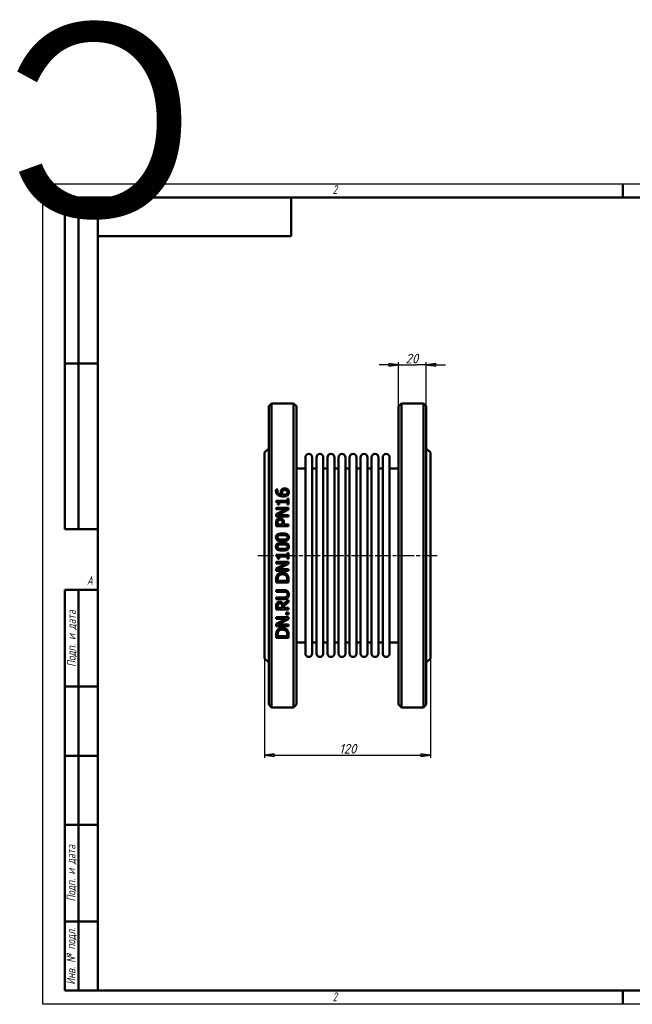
# Model space of a CAD drawing. Header units: millimetres. Extents: x -796 to 2258, y -139 to 713.
# Tile 2 of 4: x -17 to 427, y 0 to 713. Entities that reach past the tile are written whole.
import ezdxf
from ezdxf.enums import TextEntityAlignment as Align

# ---------------------------------------------------------------- set-up
doc = ezdxf.new("R2018")
doc.units = ezdxf.units.MM
doc.header["$LTSCALE"] = 2
doc.linetypes.add('CHAIN', pattern=[0.7087, 0.4724, -0.0591, 0.1181, -0.0591])
for name, color, linetype, lineweight in [('Видимый контур (ГОСТ)', 7, 'Continuous', 50), ('Кромка (ГОСТ)', 7, 'Continuous', 50), ('Обозначение (ГОСТ)', 7, 'Continuous', 25), ('Осевая линия (ГОСТ)', 7, 'Continuous', 25), ('Размер (ГОСТ)', 7, 'Continuous', 25), ('Эскизная геометрия (ГОСТ)', 7, 'Continuous', 50)]:
    doc.layers.add(name, color=color, linetype=linetype, lineweight=lineweight)
doc.styles.add('Альтернативный текст (ГОСТ)', font='arial.ttf', dxfattribs={"width": 0.8})
doc.styles.add('Обычный текст (ГОСТ)', font='GOST Common Italic.ttf')
doc.dimstyles.new('Обычный (ГОСТ)', dxfattribs={"dimscale": 2, "dimtxt": 3.5, "dimasz": 3.5, "dimexe": 1, "dimexo": 0, "dimgap": 0.5, "dimtad": 1, "dimtxsty": 'Обычный текст (ГОСТ)', "dimblk": 'Filled-1', "dimcen": 0.09, "dimdle": 15, "dimclrd": 256, "dimclre": 256, "dimclrt": 256, "dimazin": 2, "dimtfac": 0.714286, "dimtdec": 3, "dimtmove": 0, "dimatfit": 3, "dimfxl": 1, "dimtolj": 1, "dimlwd": 25, "dimlwe": 25, "dimarcsym": 0})

# ---------------------------------------------------------------- blocks, each defined once
blk = doc.blocks.new('Рамки ГОСТ - Рамка')
at = {"layer": 'Кромка (ГОСТ)', "lineweight": 25}
for p, q in [((0, 0), (0, 297)), ((0, 297), (420, 297)), ((420, 297), (420, 0)), ((420, 0), (0, 0))]:
    blk.add_line(p, q, dxfattribs=at)
at = {"layer": 'Кромка (ГОСТ)'}
for p, q in [((210, 292), (210, 297)), ((415, 292), (20, 292)), ((20, 292), (20, 5)), ((415, 5), (415, 292)), ((20, 5), (415, 5)), ((210, 5), (210, 0))]:
    blk.add_line(p, q, dxfattribs=at)
at = {"layer": 'Кромка (ГОСТ)', "char_height": 3.17, "attachment_point": 1, "style": 'Альтернативный текст (ГОСТ)'}
for s, insert, width in [('\\fGOST Common|b0|i1;{\\H3.1700;2}', (105, 296.5), 5.2328), ('\\fGOST Common|b0|i1;{\\H3.1700;1}', (315.02, 296.44), 5.2327), ('\\fGOST Common|b0|i1;{\\H3.1700;A}', (16, 155), 5.1335), ('\\fGOST Common|b0|i1;{\\H3.1700;A}', (416, 148.5), 5.0704), ('\\fGOST Common|b0|i1;{\\H3.1700;2}', (104.99, 4.3), 5.2328), ('\\fGOST Common|b0|i1;{\\H3.1700;1}', (315, 4.14), 6.6287)]:
    blk.add_mtext(s, dxfattribs=dict(at, insert=insert, width=width))
blk = doc.blocks.new('ГОСТ - Доп. графы 1')
at = {"layer": 'Эскизная геометрия (ГОСТ)'}
for p, q in [((-12, 0), (-12, 145)), ((-12, 145), (0, 145)), ((-7, 145), (-7, 0)), ((-12, 110), (-7, 110)), ((-7, 110), (0, 110)), ((-12, 85), (-7, 85)), ((-7, 85), (0, 85)), ((-12, 60), (-7, 60)), ((-7, 60), (0, 60)), ((-12, 25), (-7, 25)), ((-7, 25), (0, 25)), ((0, 0), (-12, 0))]:
    blk.add_line(p, q, dxfattribs=at)
at = {"layer": 'Обозначение (ГОСТ)', "char_height": 3.17, "attachment_point": 5, "rotation": 90, "style": 'Альтернативный текст (ГОСТ)'}
for s, insert, width in [('\\fGOST Common|b0|i1;{\\H3.1700;Подп. и дата}', (-9.37, 127.41), 34.7679), ('\\fGOST Common|b0|i1;{\\H3.1700;Подп. и дата}', (-9.5, 42.47), 35.1486), ('\\fGOST Common|b0|i1;{\\H3.1700;Инв. № подл.}', (-9.5, 12.41), 24.9618)]:
    blk.add_mtext(s, dxfattribs=dict(at, insert=insert, width=width))
at = {"layer": 'Обозначение (ГОСТ)', "lineweight": 30, "flags": 17}
for tag, p in [('Подп._и_дата_2', (-3.53, 127.51)), ('Инв._номер_дубликата', (-3.41, 97.47)), ('Взамен_инв._номера', (-3.46, 72.53)), ('Подп._и_дата_1', (-3.42, 42.35)), ('ИНВЕНТАРНЫЙ_НОМЕР', (-3.33, 12.68))]:
    blk.add_attdef(tag, text='', height=3.17, rotation=90, dxfattribs=at).set_placement(p, align=Align.MIDDLE_CENTER)
blk = doc.blocks.new('ГОСТ - Доп. графы 2')
at = {"layer": 'Эскизная геометрия (ГОСТ)'}
for p, q in [((-12, 0), (-12, 120)), ((-12, 120), (0, 120)), ((-7, 0), (-7, 120)), ((-12, 60), (0, 60)), ((0, 0), (-12, 0))]:
    blk.add_line(p, q, dxfattribs=at)
at = {"layer": 'Обозначение (ГОСТ)', "lineweight": 30, "flags": 17}
for tag, p in [('Первичная_применяемость', (-3.65, 90.03)), ('Справочный_номер', (-3.55, 30.02))]:
    blk.add_attdef(tag, text='', height=3.17, rotation=90, dxfattribs=at).set_placement(p, align=Align.MIDDLE_CENTER)
blk = doc.blocks.new('ГОСТ - Доп. графы 3')
at = {"layer": 'Эскизная геометрия (ГОСТ)'}
for p, q in [((0, 0), (70, 0)), ((70, 0), (70, -14)), ((70, -14), (0, -14))]:
    blk.add_line(p, q, dxfattribs=at)
at = {"layer": 'Обозначение (ГОСТ)', "lineweight": 30}
blk.add_attdef('ОБОЗНАЧЕНИЕ', text='', height=5, rotation=180, dxfattribs=at).set_placement((34.94, -6.97), align=Align.MIDDLE_CENTER)
blk = doc.blocks.new('Filled-1')
at = {"color": 0}
for p, q in [((0, 0), (-1, 0.14)), ((-1, 0.14), (-1, -0.14)), ((-1, 0), (0, 0)), ((-1, -0.14), (0, 0))]:
    blk.add_line(p, q, dxfattribs=at)
at = {"color": 0, "flags": 128}
blk.add_lwpolyline([(-1, -0.14), (0, 0), (-1, 0.14), (-1, -0.14)], dxfattribs=at)
at = {"color": 0}
blk.add_solid([(-1, -0.14), (0, 0), (-1, 0.14), (-1, -0.14)], dxfattribs=at)
blk = doc.blocks.new('*D9')
at = {"layer": 'Defpoints', "color": 0, "linetype": 'Continuous', "transparency": 16777216}
for p in [(160.7, 250.45), (280.7, 250.45), (280.7, 180.45)]:
    blk.add_point(p, dxfattribs=at)
at = {"layer": 'Размер (ГОСТ)', "linetype": 'Continuous', "lineweight": 25, "transparency": 16777216}
for p, q in [((160.7, 250.45), (160.7, 178.45)), ((280.7, 250.45), (280.7, 178.45)), ((167.7, 180.45), (273.7, 180.45))]:
    blk.add_line(p, q, dxfattribs=at)
at = {"layer": 'Размер (ГОСТ)', "linetype": 'Continuous', "lineweight": 25, "transparency": 16777216, "xscale": 7, "yscale": 7, "zscale": 7, "rotation": 180}
blk.add_blockref('Filled-1', (160.7, 180.45), dxfattribs=at)
at = {"layer": 'Размер (ГОСТ)', "linetype": 'Continuous', "lineweight": 25, "transparency": 16777216, "xscale": 7, "yscale": 7, "zscale": 7}
blk.add_blockref('Filled-1', (280.7, 180.45), dxfattribs=at)
at = {"layer": 'Размер (ГОСТ)', "linetype": 'Continuous', "lineweight": 25, "transparency": 16777216, "insert": (214.64, 188.45), "char_height": 7, "attachment_point": 1, "style": 'Обычный текст (ГОСТ)'}
blk.add_mtext('\\A1;120', dxfattribs=at)
blk = doc.blocks.new('*D13')
at = {"layer": 'Defpoints', "color": 0, "linetype": 'Continuous', "transparency": 16777216}
for p in [(277.7, 462.95), (257.7, 432.95), (277.7, 432.95)]:
    blk.add_point(p, dxfattribs=at)
at = {"layer": 'Размер (ГОСТ)', "linetype": 'Continuous', "lineweight": 25, "transparency": 16777216}
for p, q in [((257.7, 432.95), (257.7, 464.95)), ((277.7, 432.95), (277.7, 464.95)), ((250.7, 462.95), (243.7, 462.95)), ((257.7, 462.95), (264.7, 462.95)), ((264.7, 462.95), (270.7, 462.95)), ((277.7, 462.95), (270.7, 462.95)), ((284.7, 462.95), (291.7, 462.95))]:
    blk.add_line(p, q, dxfattribs=at)
at = {"layer": 'Размер (ГОСТ)', "linetype": 'Continuous', "lineweight": 25, "transparency": 16777216, "xscale": 7, "yscale": 7, "zscale": 7}
blk.add_blockref('Filled-1', (257.7, 462.95), dxfattribs=at)
at = {"layer": 'Размер (ГОСТ)', "linetype": 'Continuous', "lineweight": 25, "transparency": 16777216, "xscale": 7, "yscale": 7, "zscale": 7, "rotation": 180}
blk.add_blockref('Filled-1', (277.7, 462.95), dxfattribs=at)
at = {"layer": 'Размер (ГОСТ)', "linetype": 'Continuous', "lineweight": 25, "transparency": 16777216, "insert": (262.8, 470.95), "char_height": 7, "attachment_point": 1, "style": 'Обычный текст (ГОСТ)'}
blk.add_mtext('\\A1;20', dxfattribs=at)

msp = doc.modelspace()

# ---------------------------------------------------------------- linework, layer by layer
at = {"layer": 'Видимый контур (ГОСТ)'}
for p, q in [((163.697, 432.953), (165.697, 434.953)), ((165.697, 214.953), (165.697, 434.953)), ((165.697, 434.953), (181.697, 434.953)), ((181.697, 434.953), (181.697, 214.953)), ((183.697, 432.953), (181.697, 434.953)), ((257.697, 432.953), (259.697, 434.953)), ((259.697, 434.953), (275.697, 434.953)), ((259.697, 434.953), (259.697, 214.953)), ((275.697, 214.953), (275.697, 434.953)), ((277.697, 432.953), (275.697, 434.953)), ((163.697, 432.953), (163.697, 216.953)), ((183.697, 216.953), (183.697, 432.953)), ((257.697, 216.953), (257.697, 432.953)), ((277.697, 432.953), (277.697, 216.953)), ((160.697, 399.453), (163.697, 402.453)), ((160.697, 399.453), (160.697, 250.453)), ((280.697, 399.453), (277.697, 402.453)), ((280.697, 399.453), (280.697, 250.453)), ((190.197, 253.953), (190.197, 395.953)), ((195.197, 253.953), (195.197, 395.953)), ((198.197, 253.953), (198.197, 395.953)), ((203.197, 253.953), (203.197, 395.953)), ((206.197, 253.953), (206.197, 395.953)), ((211.197, 253.953), (211.197, 395.953)), ((214.197, 253.953), (214.197, 395.953)), ((219.197, 253.953), (219.197, 395.953)), ((222.197, 253.953), (222.197, 395.953)), ((227.197, 253.953), (227.197, 395.953)), ((230.197, 253.953), (230.197, 395.953)), ((235.197, 253.953), (235.197, 395.953)), ((238.197, 253.953), (238.197, 395.953)), ((243.197, 253.953), (243.197, 395.953)), ((246.197, 253.953), (246.197, 395.953)), ((251.197, 253.953), (251.197, 395.953)), ((183.697, 387.953), (189.197, 387.953)), ((196.197, 387.953), (197.197, 387.953)), ((204.197, 387.953), (205.197, 387.953)), ((212.197, 387.953), (213.197, 387.953)), ((220.197, 387.953), (221.197, 387.953)), ((228.197, 387.953), (229.197, 387.953)), ((236.197, 387.953), (237.197, 387.953)), ((244.197, 387.953), (245.197, 387.953)), ((252.197, 387.953), (257.697, 387.953)), ((169.034, 372.74), (170.194, 372.74)), ((170.194, 372.689), (170.194, 372.74)), ((169.049, 364.578), (169.049, 363.645)), ((169.049, 364.578), (177.159, 364.578)), ((177.159, 366.176), (177.159, 364.578)), ((177.159, 366.176), (178.078, 366.176)), ((178.078, 361.785), (178.078, 366.176)), ((169.078, 359.51), (178.078, 359.51)), ((169.078, 359.51), (169.078, 358.394)), ((176.204, 358.394), (169.078, 358.394)), ((176.204, 358.394), (169.078, 354.769)), ((171.127, 361.785), (170.303, 361.785)), ((170.318, 354.185), (178.078, 358.168)), ((171.127, 361.785), (171.127, 363.419)), ((177.159, 363.419), (171.127, 363.419)), ((177.159, 363.419), (177.159, 361.785)), ((178.078, 361.785), (177.159, 361.785)), ((178.078, 358.168), (178.078, 359.51)), ((169.078, 354.769), (169.078, 353.07)), ((178.078, 353.07), (169.078, 353.07)), ((170.318, 354.185), (178.078, 354.185)), ((178.078, 353.07), (178.078, 354.185)), ((169.078, 348.504), (169.078, 346.243)), ((178.078, 346.243), (169.078, 346.243)), ((170.114, 347.439), (170.114, 348.431)), ((170.114, 347.439), (173.702, 347.439)), ((173.702, 348.256), (173.702, 347.439)), ((174.723, 347.439), (174.723, 348.453)), ((174.723, 347.439), (178.078, 347.439)), ((178.078, 346.243), (178.078, 347.439)), ((169.049, 325.362), (169.049, 324.429)), ((169.049, 325.362), (177.159, 325.362)), ((171.127, 322.569), (170.303, 322.569)), ((171.127, 322.569), (171.127, 324.202)), ((177.159, 324.202), (171.127, 324.202)), ((177.159, 326.959), (177.159, 325.362)), ((177.159, 326.959), (178.078, 326.959)), ((177.159, 324.202), (177.159, 322.569)), ((178.078, 322.569), (177.159, 322.569)), ((178.078, 322.569), (178.078, 326.959)), ((169.078, 320.293), (178.078, 320.293)), ((169.078, 320.293), (169.078, 319.177)), ((176.204, 319.177), (169.078, 319.177)), ((176.204, 319.177), (169.078, 315.553)), ((169.078, 315.553), (169.078, 313.853)), ((178.078, 313.853), (169.078, 313.853)), ((170.318, 314.969), (178.078, 318.951)), ((170.318, 314.969), (178.078, 314.969)), ((178.078, 318.951), (178.078, 320.293)), ((178.078, 313.853), (178.078, 314.969)), ((169.078, 307.508), (169.078, 305.459)), ((170.114, 306.655), (170.114, 307.566)), ((170.114, 306.655), (177.042, 306.655)), ((177.042, 307.566), (177.042, 306.655)), ((178.078, 305.459), (178.078, 307.53)), ((178.078, 305.459), (169.078, 305.459)), ((169.078, 299.879), (169.078, 298.683)), ((169.078, 299.879), (174.694, 299.879)), ((174.723, 298.683), (169.078, 298.683)), ((169.078, 294.562), (174.694, 294.562)), ((169.078, 294.562), (169.078, 293.366)), ((174.694, 293.366), (169.078, 293.366)), ((178.078, 292.761), (174.162, 289.559)), ((178.078, 291.207), (178.078, 292.761)), ((169.078, 288.115), (169.078, 285.796)), ((178.078, 285.796), (169.078, 285.796)), ((170.114, 286.992), (170.114, 288.181)), ((170.114, 286.992), (173.498, 286.992)), ((173.498, 288.042), (173.498, 286.992)), ((174.497, 288.363), (178.078, 291.207)), ((174.497, 286.992), (174.497, 288.363)), ((174.497, 286.992), (178.078, 286.992)), ((178.078, 285.796), (178.078, 286.992)), ((169.078, 280.224), (169.078, 279.108)), ((169.078, 280.224), (178.078, 280.224)), ((176.204, 279.108), (169.078, 275.483)), ((176.204, 279.108), (169.078, 279.108)), ((170.318, 274.899), (178.078, 278.882)), ((176.357, 283.724), (176.357, 282.28)), ((176.357, 283.724), (178.078, 283.724)), ((178.078, 282.28), (176.357, 282.28)), ((178.078, 282.28), (178.078, 283.724)), ((178.078, 278.882), (178.078, 280.224)), ((169.078, 275.483), (169.078, 273.783)), ((178.078, 273.783), (169.078, 273.783)), ((170.318, 274.899), (178.078, 274.899)), ((178.078, 273.783), (178.078, 274.899)), ((169.078, 267.438), (169.078, 265.389)), ((178.078, 265.389), (169.078, 265.389)), ((170.114, 266.585), (170.114, 267.497)), ((170.114, 266.585), (177.042, 266.585)), ((177.042, 267.497), (177.042, 266.585)), ((178.078, 265.389), (178.078, 267.46)), ((183.697, 261.953), (189.197, 261.953)), ((196.197, 261.953), (197.197, 261.953)), ((204.197, 261.953), (205.197, 261.953)), ((212.197, 261.953), (213.197, 261.953)), ((220.197, 261.953), (221.197, 261.953)), ((228.197, 261.953), (229.197, 261.953)), ((236.197, 261.953), (237.197, 261.953)), ((244.197, 261.953), (245.197, 261.953)), ((252.197, 261.953), (257.697, 261.953)), ((160.697, 250.453), (163.697, 247.453)), ((280.697, 250.453), (277.697, 247.453)), ((163.697, 216.953), (165.697, 214.953)), ((165.697, 214.953), (181.697, 214.953)), ((183.697, 216.953), (181.697, 214.953)), ((257.697, 216.953), (259.697, 214.953)), ((259.697, 214.953), (275.697, 214.953)), ((277.697, 216.953), (275.697, 214.953))]:
    msp.add_line(p, q, dxfattribs=at)
for centre, radius, start, end in [((192.697, 395.953), 2.5, 0, 180), ((200.697, 395.953), 2.5, 0, 180), ((208.697, 395.953), 2.5, 0, 180), ((216.697, 395.953), 2.5, 0, 180), ((224.697, 395.953), 2.5, 0, 180), ((232.697, 395.953), 2.5, 0, 180), ((240.697, 395.953), 2.5, 0, 180), ((248.697, 395.953), 2.5, 0, 180), ((189.197, 388.953), 1, 270, 0), ((196.197, 388.953), 1, 180, 270), ((197.197, 388.953), 1, 270, 0), ((204.197, 388.953), 1, 180, 270), ((205.197, 388.953), 1, 270, 0), ((212.197, 388.953), 1, 180, 270), ((213.197, 388.953), 1, 270, 0), ((220.197, 388.953), 1, 180, 270), ((221.197, 388.953), 1, 270, 0), ((228.197, 388.953), 1, 180, 270), ((229.197, 388.953), 1, 270, 0), ((236.197, 388.953), 1, 180, 270), ((237.197, 388.953), 1, 270, 0), ((244.197, 388.953), 1, 180, 270), ((245.197, 388.953), 1, 270, 0), ((252.197, 388.953), 1, 180, 270), ((189.197, 260.953), 1, 0, 90), ((196.197, 260.953), 1, 90, 180), ((197.197, 260.953), 1, 0, 90), ((204.197, 260.953), 1, 90, 180), ((205.197, 260.953), 1, 0, 90), ((212.197, 260.953), 1, 90, 180), ((213.197, 260.953), 1, 0, 90), ((220.197, 260.953), 1, 90, 180), ((221.197, 260.953), 1, 0, 90), ((228.197, 260.953), 1, 90, 180), ((229.197, 260.953), 1, 0, 90), ((236.197, 260.953), 1, 90, 180), ((237.197, 260.953), 1, 0, 90), ((244.197, 260.953), 1, 90, 180), ((245.197, 260.953), 1, 0, 90), ((252.197, 260.953), 1, 90, 180), ((192.697, 253.953), 2.5, 180, 0), ((200.697, 253.953), 2.5, 180, 0), ((208.697, 253.953), 2.5, 180, 0), ((216.697, 253.953), 2.5, 180, 0), ((224.697, 253.953), 2.5, 180, 0), ((232.697, 253.953), 2.5, 180, 0), ((240.697, 253.953), 2.5, 180, 0), ((248.697, 253.953), 2.5, 180, 0)]:
    msp.add_arc(centre, radius, start, end, dxfattribs=at)
for points, knots in [([(168.91, 371.719), (168.91, 371.822), (168.913, 371.926), (168.924, 372.13), (168.933, 372.237), (168.964, 372.47), (168.991, 372.61), (169.034, 372.74)], [0, 0, 0, 0, 0.03435748, 0.03435748, 0.06783006, 0.06783006, 0.114049, 0.114049, 0.114049, 0.114049]), ([(170.362, 368.67), (170.031, 368.905), (169.758, 369.188), (169.387, 369.734), (169.229, 370.018), (168.967, 370.816), (168.91, 371.269), (168.91, 371.719)], [0, 0, 0, 0, 0.12547756, 0.12547756, 0.21090114, 0.21090114, 0.31250032, 0.31250032, 0.31250032, 0.31250032]), ([(170.194, 372.689), (170.142, 372.588), (170.1, 372.465), (169.981, 372.059), (169.953, 371.803), (169.953, 371.558)], [0, 0, 0, 0, 0.0368674, 0.0368674, 0.14045427, 0.14045427, 0.14045427, 0.14045427]), ([(169.953, 371.558), (169.953, 371.224), (170.004, 370.89), (170.243, 370.293), (170.411, 370.041), (170.821, 369.634), (171.092, 369.426), (171.958, 369.065), (172.464, 368.969), (172.958, 368.925)], [0, 0, 0, 0, 0.11079859, 0.11079859, 0.20948129, 0.20948129, 0.29237569, 0.29237569, 0.38296862, 0.38296862, 0.38296862, 0.38296862]), ([(172.331, 370.8), (172.331, 370.968), (172.339, 371.139), (172.369, 371.387), (172.381, 371.468), (172.436, 371.742), (172.485, 371.887), (172.632, 372.206), (172.742, 372.38), (172.863, 372.543)], [0, 0, 0, 0, 0.0555764, 0.0555764, 0.08263277, 0.08263277, 0.14767866, 0.14767866, 0.23314274, 0.23314274, 0.23314274, 0.23314274]), ([(172.958, 368.925), (172.839, 369.096), (172.734, 369.273), (172.601, 369.545), (172.563, 369.633), (172.444, 369.934), (172.331, 370.282), (172.331, 370.8)], [0, 0, 0, 0, 0.0662572, 0.0662572, 0.09741449, 0.09741449, 0.17158942, 0.17158942, 0.17158942, 0.17158942]), ([(172.863, 372.543), (172.981, 372.7), (173.117, 372.842), (173.489, 373.135), (173.697, 373.234), (174.067, 373.382), (174.294, 373.439), (174.735, 373.507), (174.948, 373.52), (175.161, 373.52)], [0, 0, 0, 0, 0.06294788, 0.06294788, 0.14831379, 0.14831379, 0.26770231, 0.26770231, 0.37518305, 0.37518305, 0.37518305, 0.37518305]), ([(173.644, 371.682), (173.561, 371.578), (173.497, 371.464), (173.35, 371.079), (173.33, 370.764), (173.33, 370.53)], [0, 0, 0, 0, 0.04258018, 0.04258018, 0.13484225, 0.13484225, 0.13484225, 0.13484225]), ([(175.212, 372.295), (175.009, 372.295), (174.8, 372.28), (174.36, 372.192), (174.171, 372.114), (173.869, 371.921), (173.748, 371.809), (173.644, 371.682)], [0, 0, 0, 0, 0.06084886, 0.06084886, 0.13523638, 0.13523638, 0.20178667, 0.20178667, 0.20178667, 0.20178667]), ([(175.161, 373.52), (175.38, 373.52), (175.599, 373.503), (176.224, 373.393), (176.539, 373.262), (177.015, 373.014), (177.233, 372.86), (177.422, 372.674)], [0, 0, 0, 0, 0.06588133, 0.06588133, 0.19112723, 0.19112723, 0.32024611, 0.32024611, 0.32024611, 0.32024611]), ([(177.283, 370.668), (177.283, 370.889), (177.248, 371.107), (177.083, 371.494), (176.969, 371.656), (176.708, 371.902), (176.548, 372.024), (176.131, 372.187), (175.951, 372.23), (175.585, 372.284), (175.397, 372.295), (175.212, 372.295)], [0, 0, 0, 0, 0.07266319, 0.07266319, 0.13748821, 0.13748821, 0.18560039, 0.18560039, 0.21841671, 0.21841671, 0.25143599, 0.25143599, 0.25143599, 0.25143599]), ([(176.773, 369.545), (176.885, 369.646), (176.987, 369.758), (177.106, 369.941), (177.17, 370.052), (177.263, 370.367), (177.283, 370.517), (177.283, 370.668)], [0, 0, 0, 0, 0.0472172, 0.0472172, 0.070007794, 0.070007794, 0.089785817, 0.089785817, 0.089785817, 0.089785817]), ([(177.422, 372.674), (177.595, 372.507), (177.745, 372.324), (177.95, 371.992), (178.052, 371.803), (178.227, 371.265), (178.268, 370.965), (178.268, 370.661)], [0, 0, 0, 0, 0.07612878, 0.07612878, 0.12626383, 0.12626383, 0.18492551, 0.18492551, 0.18492551, 0.18492551]), ([(178.268, 370.661), (178.268, 370.463), (178.251, 370.265), (178.179, 369.884), (178.126, 369.703), (177.987, 369.375), (177.906, 369.227), (177.705, 368.939), (177.586, 368.803), (177.451, 368.677)], [0, 0, 0, 0, 0.06529924, 0.06529924, 0.12720473, 0.12720473, 0.18243908, 0.18243908, 0.24078576, 0.24078576, 0.24078576, 0.24078576]), ([(170.303, 361.785), (170.303, 362.04), (170.288, 362.312), (170.177, 362.924), (170.075, 363.096), (169.965, 363.268), (169.885, 363.35), (169.684, 363.489), (169.568, 363.54), (169.318, 363.613), (169.182, 363.634), (169.049, 363.645)], [0, 0, 0, 0, 0.08107569, 0.08107569, 0.19803913, 0.19803913, 0.3534584, 0.3534584, 0.5165446, 0.5165446, 0.68780653, 0.68780653, 0.68780653, 0.68780653]), ([(174.125, 367.685), (173.717, 367.685), (173.306, 367.707), (172.421, 367.819), (171.929, 367.923), (171.064, 368.24), (170.696, 368.43), (170.362, 368.67)], [0, 0, 0, 0, 0.12247261, 0.12247261, 0.26790331, 0.26790331, 0.39010707, 0.39010707, 0.39010707, 0.39010707]), ([(173.33, 370.53), (173.33, 370.379), (173.342, 370.23), (173.393, 369.926), (173.432, 369.78), (173.571, 369.384), (173.687, 369.149), (173.826, 368.925)], [0, 0, 0, 0, 0.04958115, 0.04958115, 0.10102943, 0.10102943, 0.18395527, 0.18395527, 0.18395527, 0.18395527]), ([(173.826, 368.925), (173.91, 368.921), (173.994, 368.916), (174.114, 368.909), (174.216, 368.903), (174.395, 368.903)], [0, 0, 0, 0, 0.025268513, 0.025268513, 0.035812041, 0.035812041, 0.035812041, 0.035812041]), ([(177.451, 368.677), (177.282, 368.516), (177.09, 368.379), (176.606, 368.109), (176.32, 368.001), (175.761, 367.832), (175.424, 367.771), (174.772, 367.7), (174.446, 367.685), (174.125, 367.685)], [0, 0, 0, 0, 0.07307653, 0.07307653, 0.1697554, 0.1697554, 0.29798267, 0.29798267, 0.42070541, 0.42070541, 0.42070541, 0.42070541]), ([(174.395, 368.903), (174.683, 368.903), (174.983, 368.916), (175.828, 369.024), (176.153, 369.16), (176.533, 369.359), (176.663, 369.443), (176.773, 369.545)], [0, 0, 0, 0, 0.08640032, 0.08640032, 0.25560727, 0.25560727, 0.34968845, 0.34968845, 0.34968845, 0.34968845]), ([(169.078, 348.504), (169.078, 348.757), (169.088, 349.015), (169.135, 349.489), (169.17, 349.719), (169.31, 350.266), (169.444, 350.578), (169.64, 350.86)], [0, 0, 0, 0, 0.07765522, 0.07765522, 0.14634735, 0.14634735, 0.25084977, 0.25084977, 0.25084977, 0.25084977]), ([(169.64, 350.86), (169.755, 351.028), (169.888, 351.182), (170.249, 351.504), (170.445, 351.616), (170.762, 351.774), (170.971, 351.839), (171.386, 351.916), (171.589, 351.932), (171.791, 351.932)], [0, 0, 0, 0, 0.06246269, 0.06246269, 0.14714426, 0.14714426, 0.283483, 0.283483, 0.40890057, 0.40890057, 0.40890057, 0.40890057]), ([(170.456, 350.036), (170.36, 349.891), (170.289, 349.733), (170.19, 349.403), (170.114, 349.076), (170.114, 348.431)], [0, 0, 0, 0, 0.05313804, 0.05313804, 0.10598115, 0.10598115, 0.10598115, 0.10598115]), ([(171.828, 350.685), (171.626, 350.685), (171.423, 350.662), (171.043, 350.549), (170.909, 350.472), (170.674, 350.309), (170.554, 350.182), (170.456, 350.036)], [0, 0, 0, 0, 0.0604349, 0.0604349, 0.11937308, 0.11937308, 0.21518222, 0.21518222, 0.21518222, 0.21518222]), ([(171.791, 351.932), (172.022, 351.932), (172.25, 351.907), (172.799, 351.782), (173.149, 351.644), (173.58, 351.34), (173.689, 351.247), (173.79, 351.144)], [0, 0, 0, 0, 0.06918008, 0.06918008, 0.16918341, 0.16918341, 0.20693329, 0.20693329, 0.20693329, 0.20693329]), ([(173.162, 350.174), (173.07, 350.266), (172.969, 350.35), (172.707, 350.518), (172.566, 350.573), (172.243, 350.664), (172.033, 350.685), (171.828, 350.685)], [0, 0, 0, 0, 0.03972469, 0.03972469, 0.0942027, 0.0942027, 0.18050934, 0.18050934, 0.18050934, 0.18050934]), ([(173.702, 348.256), (173.702, 348.48), (173.694, 348.714), (173.645, 349.184), (173.607, 349.363), (173.532, 349.618), (173.481, 349.741), (173.345, 349.974), (173.261, 350.08), (173.162, 350.174)], [0, 0, 0, 0, 0.06883919, 0.06883919, 0.1450103, 0.1450103, 0.22234158, 0.22234158, 0.30062644, 0.30062644, 0.30062644, 0.30062644]), ([(173.79, 351.144), (174.003, 350.927), (174.18, 350.684), (174.496, 350.083), (174.573, 349.791), (174.694, 349.249), (174.723, 348.841), (174.723, 348.453)], [0, 0, 0, 0, 0.09275532, 0.09275532, 0.2082371, 0.2082371, 0.47613298, 0.47613298, 0.47613298, 0.47613298]), ([(168.896, 338.096), (168.896, 338.459), (168.948, 338.821), (169.192, 339.429), (169.349, 339.67), (169.735, 340.062), (169.995, 340.264), (170.867, 340.662), (171.407, 340.789), (172.466, 340.942), (173.032, 340.97), (173.578, 340.97)], [0, 0, 0, 0, 0.10956359, 0.10956359, 0.19811009, 0.19811009, 0.27524496, 0.27524496, 0.36797806, 0.36797806, 0.46476207, 0.46476207, 0.46476207, 0.46476207]), ([(173.585, 335.215), (172.686, 335.215), (171.777, 335.287), (170.437, 335.662), (170.064, 335.87), (169.572, 336.251), (169.378, 336.466), (169.106, 336.933), (169.021, 337.162), (168.917, 337.629), (168.896, 337.863), (168.896, 338.096)], [0, 0, 0, 0, 0.26987951, 0.26987951, 0.47224832, 0.47224832, 0.6543322, 0.6543322, 0.80658432, 0.80658432, 0.9512915, 0.9512915, 0.9512915, 0.9512915]), ([(170.828, 339.416), (170.623, 339.335), (170.428, 339.224), (170.117, 338.925), (170.044, 338.786), (169.966, 338.607), (169.939, 338.51), (169.903, 338.308), (169.895, 338.202), (169.895, 338.096)], [0, 0, 0, 0, 0.0664076, 0.0664076, 0.12970513, 0.12970513, 0.19596776, 0.19596776, 0.26597751, 0.26597751, 0.26597751, 0.26597751]), ([(169.895, 338.096), (169.895, 337.927), (169.915, 337.756), (170.023, 337.423), (170.104, 337.295), (170.272, 337.1), (170.364, 337.02), (170.583, 336.872), (170.711, 336.807), (170.843, 336.754)], [0, 0, 0, 0, 0.05117943, 0.05117943, 0.10546063, 0.10546063, 0.15401716, 0.15401716, 0.21057649, 0.21057649, 0.21057649, 0.21057649]), ([(173.578, 339.745), (173.06, 339.745), (172.498, 339.727), (171.745, 339.648), (171.263, 339.589), (170.828, 339.416)], [0, 0, 0, 0, 0.15538308, 0.15538308, 0.22663436, 0.22663436, 0.22663436, 0.22663436]), ([(170.843, 336.754), (171.117, 336.645), (171.426, 336.58), (172.218, 336.47), (172.907, 336.441), (173.585, 336.441)], [0, 0, 0, 0, 0.088634, 0.088634, 0.24034607, 0.24034607, 0.24034607, 0.24034607]), ([(173.578, 340.97), (174.266, 340.97), (175.005, 340.927), (176.415, 340.648), (176.856, 340.44), (177.411, 340.093), (177.647, 339.882), (177.987, 339.402), (178.097, 339.16), (178.239, 338.639), (178.268, 338.367), (178.268, 338.096)], [0, 0, 0, 0, 0.206258, 0.206258, 0.4303599, 0.4303599, 0.6443372, 0.6443372, 0.8252225, 0.8252225, 1.007243, 1.007243, 1.007243, 1.007243]), ([(176.32, 339.424), (176.069, 339.523), (175.787, 339.586), (174.981, 339.714), (174.285, 339.745), (173.578, 339.745)], [0, 0, 0, 0, 0.08116556, 0.08116556, 0.24544972, 0.24544972, 0.24544972, 0.24544972]), ([(178.268, 338.096), (178.268, 337.734), (178.216, 337.371), (177.976, 336.762), (177.822, 336.52), (177.423, 336.109), (177.161, 335.913), (176.344, 335.537), (175.84, 335.413), (174.779, 335.247), (174.168, 335.215), (173.585, 335.215)], [0, 0, 0, 0, 0.10957739, 0.10957739, 0.19741145, 0.19741145, 0.28174298, 0.28174298, 0.38288998, 0.38288998, 0.50334648, 0.50334648, 0.50334648, 0.50334648]), ([(173.585, 336.441), (174.085, 336.441), (174.662, 336.453), (175.367, 336.517), (175.824, 336.566), (176.298, 336.747)], [0, 0, 0, 0, 0.14985557, 0.14985557, 0.21105827, 0.21105827, 0.21105827, 0.21105827]), ([(176.298, 336.747), (176.508, 336.826), (176.706, 336.934), (177.034, 337.239), (177.111, 337.385), (177.19, 337.559), (177.221, 337.661), (177.26, 337.875), (177.268, 337.986), (177.268, 338.096)], [0, 0, 0, 0, 0.06716544, 0.06716544, 0.13473207, 0.13473207, 0.21969468, 0.21969468, 0.30773862, 0.30773862, 0.30773862, 0.30773862]), ([(177.268, 338.096), (177.268, 338.272), (177.246, 338.448), (177.137, 338.762), (177.061, 338.893), (176.877, 339.098), (176.787, 339.173), (176.573, 339.314), (176.449, 339.374), (176.32, 339.424)], [0, 0, 0, 0, 0.05295428, 0.05295428, 0.10041299, 0.10041299, 0.13584265, 0.13584265, 0.17706391, 0.17706391, 0.17706391, 0.17706391]), ([(168.896, 331.343), (168.896, 331.704), (168.948, 332.064), (169.19, 332.672), (169.347, 332.913), (169.733, 333.307), (169.987, 333.503), (170.844, 333.902), (171.388, 334.032), (172.455, 334.187), (173.027, 334.216), (173.578, 334.216)], [0, 0, 0, 0, 0.1085205, 0.1085205, 0.1966134, 0.1966134, 0.27405735, 0.27405735, 0.3716093, 0.3716093, 0.47381776, 0.47381776, 0.47381776, 0.47381776]), ([(173.585, 328.462), (172.476, 328.462), (171.442, 328.571), (170.275, 329.003), (169.931, 329.188), (169.436, 329.644), (169.27, 329.866), (169.055, 330.315), (168.99, 330.52), (168.912, 330.933), (168.896, 331.138), (168.896, 331.343)], [0, 0, 0, 0, 0.33271623, 0.33271623, 0.48487363, 0.48487363, 0.59522571, 0.59522571, 0.67941777, 0.67941777, 0.75940478, 0.75940478, 0.75940478, 0.75940478]), ([(170.828, 332.663), (170.625, 332.582), (170.431, 332.472), (170.121, 332.177), (170.047, 332.038), (169.969, 331.86), (169.941, 331.764), (169.903, 331.559), (169.895, 331.451), (169.895, 331.343)], [0, 0, 0, 0, 0.06565235, 0.06565235, 0.12872213, 0.12872213, 0.19522823, 0.19522823, 0.26711855, 0.26711855, 0.26711855, 0.26711855]), ([(169.895, 331.343), (169.895, 331.141), (169.923, 330.938), (170.044, 330.645), (170.118, 330.508), (170.335, 330.291), (170.421, 330.225), (170.617, 330.101), (170.729, 330.046), (170.843, 330.001)], [0, 0, 0, 0, 0.06060566, 0.06060566, 0.09495332, 0.09495332, 0.11385429, 0.11385429, 0.13518589, 0.13518589, 0.13518589, 0.13518589]), ([(173.578, 332.991), (173.058, 332.991), (172.493, 332.974), (171.745, 332.894), (171.263, 332.835), (170.828, 332.663)], [0, 0, 0, 0, 0.15601625, 0.15601625, 0.22524779, 0.22524779, 0.22524779, 0.22524779]), ([(170.843, 330.001), (171.177, 329.868), (171.565, 329.798), (172.137, 329.738), (172.681, 329.687), (173.585, 329.687)], [0, 0, 0, 0, 0.10771397, 0.10771397, 0.17308454, 0.17308454, 0.17308454, 0.17308454]), ([(173.578, 334.216), (174.324, 334.216), (175.142, 334.166), (176.185, 333.927), (176.5, 333.83), (177.058, 333.572), (177.379, 333.385), (177.844, 332.881), (177.989, 332.645), (178.218, 332.051), (178.268, 331.697), (178.268, 331.343)], [0, 0, 0, 0, 0.22387854, 0.22387854, 0.31988821, 0.31988821, 0.40757466, 0.40757466, 0.46888269, 0.46888269, 0.54602797, 0.54602797, 0.54602797, 0.54602797]), ([(176.32, 332.67), (176.016, 332.79), (175.663, 332.859), (174.95, 332.95), (174.387, 332.991), (173.578, 332.991)], [0, 0, 0, 0, 0.09825396, 0.09825396, 0.21654255, 0.21654255, 0.21654255, 0.21654255]), ([(178.268, 331.343), (178.268, 330.993), (178.22, 330.643), (177.994, 330.042), (177.844, 329.798), (177.42, 329.344), (177.149, 329.162), (176.434, 328.815), (175.958, 328.688), (174.878, 328.499), (174.214, 328.462), (173.585, 328.462)], [0, 0, 0, 0, 0.10509814, 0.10509814, 0.19275168, 0.19275168, 0.29141112, 0.29141112, 0.43199819, 0.43199819, 0.62169542, 0.62169542, 0.62169542, 0.62169542]), ([(173.585, 329.687), (174.086, 329.687), (174.665, 329.699), (175.368, 329.764), (175.825, 329.812), (176.298, 329.993)], [0, 0, 0, 0, 0.15017506, 0.15017506, 0.2104056, 0.2104056, 0.2104056, 0.2104056]), ([(176.298, 329.993), (176.507, 330.072), (176.704, 330.18), (177.033, 330.483), (177.11, 330.629), (177.189, 330.801), (177.219, 330.903), (177.26, 331.118), (177.268, 331.23), (177.268, 331.343)], [0, 0, 0, 0, 0.06678326, 0.06678326, 0.1342571, 0.1342571, 0.21987365, 0.21987365, 0.31040719, 0.31040719, 0.31040719, 0.31040719]), ([(177.268, 331.343), (177.268, 331.541), (177.24, 331.74), (177.12, 332.032), (177.046, 332.169), (176.833, 332.382), (176.746, 332.449), (176.549, 332.572), (176.436, 332.626), (176.32, 332.67)], [0, 0, 0, 0, 0.05953155, 0.05953155, 0.09506834, 0.09506834, 0.11519829, 0.11519829, 0.13803433, 0.13803433, 0.13803433, 0.13803433]), ([(170.303, 322.569), (170.303, 323.036), (170.253, 323.449), (170.056, 323.933), (169.978, 324.029), (169.841, 324.171), (169.745, 324.236), (169.457, 324.372), (169.249, 324.413), (169.049, 324.429)], [0, 0, 0, 0, 0.14035759, 0.14035759, 0.22059067, 0.22059067, 0.33830009, 0.33830009, 0.5405164, 0.5405164, 0.5405164, 0.5405164]), ([(169.078, 307.508), (169.078, 307.89), (169.091, 308.294), (169.174, 309.125), (169.238, 309.397), (169.404, 309.989), (169.564, 310.383), (169.793, 310.732)], [0, 0, 0, 0, 0.11602432, 0.11602432, 0.25318347, 0.25318347, 0.53750501, 0.53750501, 0.53750501, 0.53750501]), ([(169.793, 310.732), (169.99, 311.029), (170.223, 311.295), (170.84, 311.827), (171.189, 312.02), (171.784, 312.292), (172.138, 312.397), (172.858, 312.528), (173.222, 312.555), (173.585, 312.555)], [0, 0, 0, 0, 0.10762639, 0.10762639, 0.24526606, 0.24526606, 0.42265202, 0.42265202, 0.59723595, 0.59723595, 0.59723595, 0.59723595]), ([(170.653, 309.944), (170.515, 309.71), (170.404, 309.464), (170.218, 308.885), (170.114, 308.409), (170.114, 307.566)], [0, 0, 0, 0, 0.08217583, 0.08217583, 0.18409329, 0.18409329, 0.18409329, 0.18409329]), ([(173.571, 311.308), (173.144, 311.308), (172.709, 311.264), (171.968, 311.055), (171.655, 310.916), (171.222, 310.61), (171.082, 310.486), (170.842, 310.222), (170.741, 310.088), (170.653, 309.944)], [0, 0, 0, 0, 0.12814989, 0.12814989, 0.23105186, 0.23105186, 0.28771934, 0.28771934, 0.33859978, 0.33859978, 0.33859978, 0.33859978]), ([(176.444, 310.053), (176.297, 310.272), (176.122, 310.466), (175.745, 310.77), (175.494, 310.939), (174.891, 311.159), (174.637, 311.217), (174.116, 311.292), (173.841, 311.308), (173.571, 311.308)], [0, 0, 0, 0, 0.07956434, 0.07956434, 0.14586776, 0.14586776, 0.18995131, 0.18995131, 0.23645648, 0.23645648, 0.23645648, 0.23645648]), ([(173.585, 312.555), (174.055, 312.555), (174.52, 312.501), (175.64, 312.194), (176.155, 311.896), (176.858, 311.349), (177.132, 311.056), (177.356, 310.717)], [0, 0, 0, 0, 0.14078209, 0.14078209, 0.34845489, 0.34845489, 0.52321511, 0.52321511, 0.52321511, 0.52321511]), ([(177.042, 307.566), (177.042, 307.824), (177.032, 308.086), (176.985, 308.583), (176.946, 308.848), (176.799, 309.431), (176.653, 309.756), (176.444, 310.053)], [0, 0, 0, 0, 0.07837509, 0.07837509, 0.15142986, 0.15142986, 0.26153837, 0.26153837, 0.26153837, 0.26153837]), ([(177.356, 310.717), (177.549, 310.41), (177.708, 310.085), (177.921, 309.439), (178.078, 308.837), (178.078, 307.53)], [0, 0, 0, 0, 0.10930076, 0.10930076, 0.20576819, 0.20576819, 0.20576819, 0.20576819]), ([(174.694, 299.879), (175.101, 299.879), (175.524, 299.852), (176.349, 299.699), (176.604, 299.593), (177.014, 299.391), (177.24, 299.224), (177.436, 299.018)], [0, 0, 0, 0, 0.12211658, 0.12211658, 0.25164757, 0.25164757, 0.4699195, 0.4699195, 0.4699195, 0.4699195]), ([(174.694, 294.562), (175.027, 294.562), (175.403, 294.579), (175.805, 294.654), (175.945, 294.682), (176.253, 294.799), (176.385, 294.867), (176.51, 294.949)], [0, 0, 0, 0, 0.09989342, 0.09989342, 0.12208576, 0.12208576, 0.14075189, 0.14075189, 0.14075189, 0.14075189]), ([(177.436, 294.227), (177.281, 294.069), (177.108, 293.932), (176.65, 293.662), (176.403, 293.582), (175.978, 293.469), (175.723, 293.428), (175.215, 293.377), (174.952, 293.366), (174.694, 293.366)], [0, 0, 0, 0, 0.06782857, 0.06782857, 0.16115735, 0.16115735, 0.28611315, 0.28611315, 0.41415359, 0.41415359, 0.41415359, 0.41415359]), ([(176.51, 298.296), (176.385, 298.379), (176.252, 298.447), (175.955, 298.56), (175.782, 298.604), (175.274, 298.671), (174.99, 298.683), (174.723, 298.683)], [0, 0, 0, 0, 0.04536018, 0.04536018, 0.09568856, 0.09568856, 0.15070222, 0.15070222, 0.15070222, 0.15070222]), ([(177.247, 296.619), (177.247, 296.802), (177.232, 296.985), (177.154, 297.387), (177.092, 297.55), (176.985, 297.786), (176.914, 297.903), (176.737, 298.121), (176.631, 298.217), (176.51, 298.296)], [0, 0, 0, 0, 0.05675744, 0.05675744, 0.12661408, 0.12661408, 0.20402086, 0.20402086, 0.28490606, 0.28490606, 0.28490606, 0.28490606]), ([(176.51, 294.949), (176.67, 295.054), (176.803, 295.185), (176.997, 295.462), (177.087, 295.629), (177.222, 296.106), (177.247, 296.366), (177.247, 296.619)], [0, 0, 0, 0, 0.05814214, 0.05814214, 0.1041527, 0.1041527, 0.15203319, 0.15203319, 0.15203319, 0.15203319]), ([(177.436, 299.018), (177.638, 298.813), (177.804, 298.582), (178.066, 298.059), (178.136, 297.809), (178.244, 297.283), (178.268, 296.945), (178.268, 296.619)], [0, 0, 0, 0, 0.08783186, 0.08783186, 0.17997717, 0.17997717, 0.32411136, 0.32411136, 0.32411136, 0.32411136]), ([(178.268, 296.619), (178.268, 296.365), (178.252, 296.109), (178.173, 295.598), (178.114, 295.38), (177.978, 295.012), (177.897, 294.842), (177.694, 294.516), (177.574, 294.365), (177.436, 294.227)], [0, 0, 0, 0, 0.07879963, 0.07879963, 0.16058688, 0.16058688, 0.23638362, 0.23638362, 0.31375039, 0.31375039, 0.31375039, 0.31375039]), ([(169.078, 288.115), (169.078, 288.357), (169.084, 288.606), (169.121, 289.151), (169.151, 289.354), (169.232, 289.796), (169.362, 290.111), (169.552, 290.405)], [0, 0, 0, 0, 0.07700172, 0.07700172, 0.17314463, 0.17314463, 0.48659925, 0.48659925, 0.48659925, 0.48659925]), ([(169.552, 290.405), (169.653, 290.561), (169.77, 290.705), (170.099, 291.016), (170.28, 291.123), (170.559, 291.273), (170.752, 291.336), (171.139, 291.411), (171.331, 291.426), (171.521, 291.426)], [0, 0, 0, 0, 0.05777207, 0.05777207, 0.13907942, 0.13907942, 0.28172418, 0.28172418, 0.41481287, 0.41481287, 0.41481287, 0.41481287]), ([(170.42, 289.61), (170.335, 289.481), (170.273, 289.341), (170.181, 289.04), (170.114, 288.746), (170.114, 288.181)], [0, 0, 0, 0, 0.048279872, 0.048279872, 0.099188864, 0.099188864, 0.099188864, 0.099188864]), ([(171.616, 290.179), (171.45, 290.179), (171.283, 290.16), (170.932, 290.061), (170.808, 289.985), (170.614, 289.852), (170.507, 289.739), (170.42, 289.61)], [0, 0, 0, 0, 0.04994511, 0.04994511, 0.10992308, 0.10992308, 0.23578602, 0.23578602, 0.23578602, 0.23578602]), ([(171.521, 291.426), (171.812, 291.426), (172.101, 291.393), (172.786, 291.198), (173.053, 291.017), (173.431, 290.722), (173.619, 290.523), (173.939, 290.069), (174.065, 289.819), (174.162, 289.559)], [0, 0, 0, 0, 0.08715046, 0.08715046, 0.21443103, 0.21443103, 0.39153419, 0.39153419, 0.57301682, 0.57301682, 0.57301682, 0.57301682]), ([(173.031, 289.668), (172.945, 289.76), (172.848, 289.84), (172.616, 289.985), (172.484, 290.042), (172.225, 290.119), (172.105, 290.143), (171.862, 290.173), (171.739, 290.179), (171.616, 290.179)], [0, 0, 0, 0, 0.03889611, 0.03889611, 0.08336815, 0.08336815, 0.11987873, 0.11987873, 0.15639548, 0.15639548, 0.15639548, 0.15639548]), ([(173.498, 288.042), (173.498, 288.21), (173.491, 288.379), (173.45, 288.778), (173.415, 288.941), (173.368, 289.131), (173.324, 289.248), (173.202, 289.472), (173.124, 289.575), (173.031, 289.668)], [0, 0, 0, 0, 0.05344875, 0.05344875, 0.12729299, 0.12729299, 0.25474535, 0.25474535, 0.3863952, 0.3863952, 0.3863952, 0.3863952]), ([(169.793, 270.662), (169.968, 270.926), (170.175, 271.171), (170.685, 271.635), (170.986, 271.84), (171.53, 272.113), (171.917, 272.286), (172.853, 272.457), (173.219, 272.485), (173.585, 272.485)], [0, 0, 0, 0, 0.10521819, 0.10521819, 0.22078406, 0.22078406, 0.29341401, 0.29341401, 0.33845558, 0.33845558, 0.33845558, 0.33845558]), ([(173.571, 271.238), (173.255, 271.238), (172.937, 271.214), (172.237, 271.082), (171.868, 270.953), (171.34, 270.636), (171.163, 270.494), (170.87, 270.191), (170.753, 270.037), (170.653, 269.874)], [0, 0, 0, 0, 0.09475758, 0.09475758, 0.21486173, 0.21486173, 0.28793257, 0.28793257, 0.35200275, 0.35200275, 0.35200275, 0.35200275]), ([(176.444, 269.984), (176.315, 270.175), (176.162, 270.352), (175.741, 270.715), (175.499, 270.847), (175.026, 271.054), (174.73, 271.131), (174.146, 271.221), (173.857, 271.238), (173.571, 271.238)], [0, 0, 0, 0, 0.07673536, 0.07673536, 0.17815657, 0.17815657, 0.31850781, 0.31850781, 0.44929031, 0.44929031, 0.44929031, 0.44929031]), ([(173.585, 272.485), (173.936, 272.485), (174.285, 272.455), (175.116, 272.292), (175.568, 272.126), (176.275, 271.731), (176.539, 271.544), (176.999, 271.122), (177.193, 270.894), (177.356, 270.647)], [0, 0, 0, 0, 0.10521951, 0.10521951, 0.2555877, 0.2555877, 0.35847797, 0.35847797, 0.45727521, 0.45727521, 0.45727521, 0.45727521]), ([(169.078, 267.438), (169.078, 267.806), (169.09, 268.195), (169.17, 269.038), (169.236, 269.315), (169.393, 269.888), (169.554, 270.298), (169.793, 270.662)], [0, 0, 0, 0, 0.12953808, 0.12953808, 0.2954486, 0.2954486, 0.69406978, 0.69406978, 0.69406978, 0.69406978]), ([(170.653, 269.874), (170.531, 269.667), (170.431, 269.452), (170.224, 268.865), (170.114, 268.364), (170.114, 267.497)], [0, 0, 0, 0, 0.08081938, 0.08081938, 0.2132077, 0.2132077, 0.2132077, 0.2132077]), ([(177.042, 267.497), (177.042, 267.749), (177.033, 268.006), (176.978, 268.593), (176.932, 268.818), (176.823, 269.304), (176.673, 269.657), (176.444, 269.984)], [0, 0, 0, 0, 0.08886248, 0.08886248, 0.20597053, 0.20597053, 0.58992225, 0.58992225, 0.58992225, 0.58992225]), ([(177.356, 270.647), (177.528, 270.374), (177.671, 270.089), (177.907, 269.444), (178.078, 268.82), (178.078, 267.46)], [0, 0, 0, 0, 0.10755909, 0.10755909, 0.23460125, 0.23460125, 0.23460125, 0.23460125])]:
    msp.add_open_spline(points, degree=3, knots=knots, dxfattribs=at)
at = {"layer": 'Осевая линия (ГОСТ)', "linetype": 'CHAIN', "ltscale": 11.993792}
msp.add_line((155.697, 324.953), (285.697, 324.953), dxfattribs=at)

# ---------------------------------------------------------------- block references
ref = msp.add_blockref('ГОСТ - Доп. графы 3', (40, 584), dxfattribs=dict(xscale=2, yscale=2, zscale=2))
lines = msp.add_mtext('CB-3234-F', dxfattribs={"layer": 'Обозначение (ГОСТ)', "insert": (109.884, 570.065), "char_height": 140.2497, "attachment_point": 1, "rotation": 180})
ref.add_attrib('ОБОЗНАЧЕНИЕ', '', (109.884, 570.065)).embed_mtext(lines)
at = {"xscale": 2, "yscale": 2, "zscale": 2}
for name, p in [('Рамки ГОСТ - Рамка', (0, 0)), ('ГОСТ - Доп. графы 2', (40, 344)), ('ГОСТ - Доп. графы 1', (40, 10))]:
    msp.add_blockref(name, p, dxfattribs=at)

# ---------------------------------------------------------------- dimensions: what is measured, and where the dimension line sits
at = {"layer": 'Размер (ГОСТ)', "linetype": 'Continuous', "lineweight": 25}
dim = msp.add_linear_dim(base=(277.697, 462.953), p1=(257.697, 432.953), p2=(277.697, 432.953), angle=180, dimstyle='Обычный (ГОСТ)', override={"dimgap": 0.5, "dimdec": 2, "dimtol": 0, "dimlim": 0, "dimtp": 0, "dimtm": 0, "dimtdec": 3, "dimtofl": 0}, dxfattribs=at)
dim.commit()
dim.dimension.update_dxf_attribs({"geometry": '*D13', "text_midpoint": (267.697, 462.953), "dimtype": 160})
dim = msp.add_linear_dim(base=(280.697, 180.453), p1=(160.697, 250.453), p2=(280.697, 250.453), dimstyle='Обычный (ГОСТ)', override={"dimgap": 0.5, "dimdec": 2, "dimtol": 0, "dimlim": 0, "dimtp": 0, "dimtm": 0, "dimtdec": 3, "dimtofl": 0, "dimatfit": 1}, dxfattribs=at)
dim.commit()
dim.dimension.update_dxf_attribs({"geometry": '*D9', "text_midpoint": (220.697, 180.453), "dimtype": 160})

doc.saveas('drawing.dxf')
